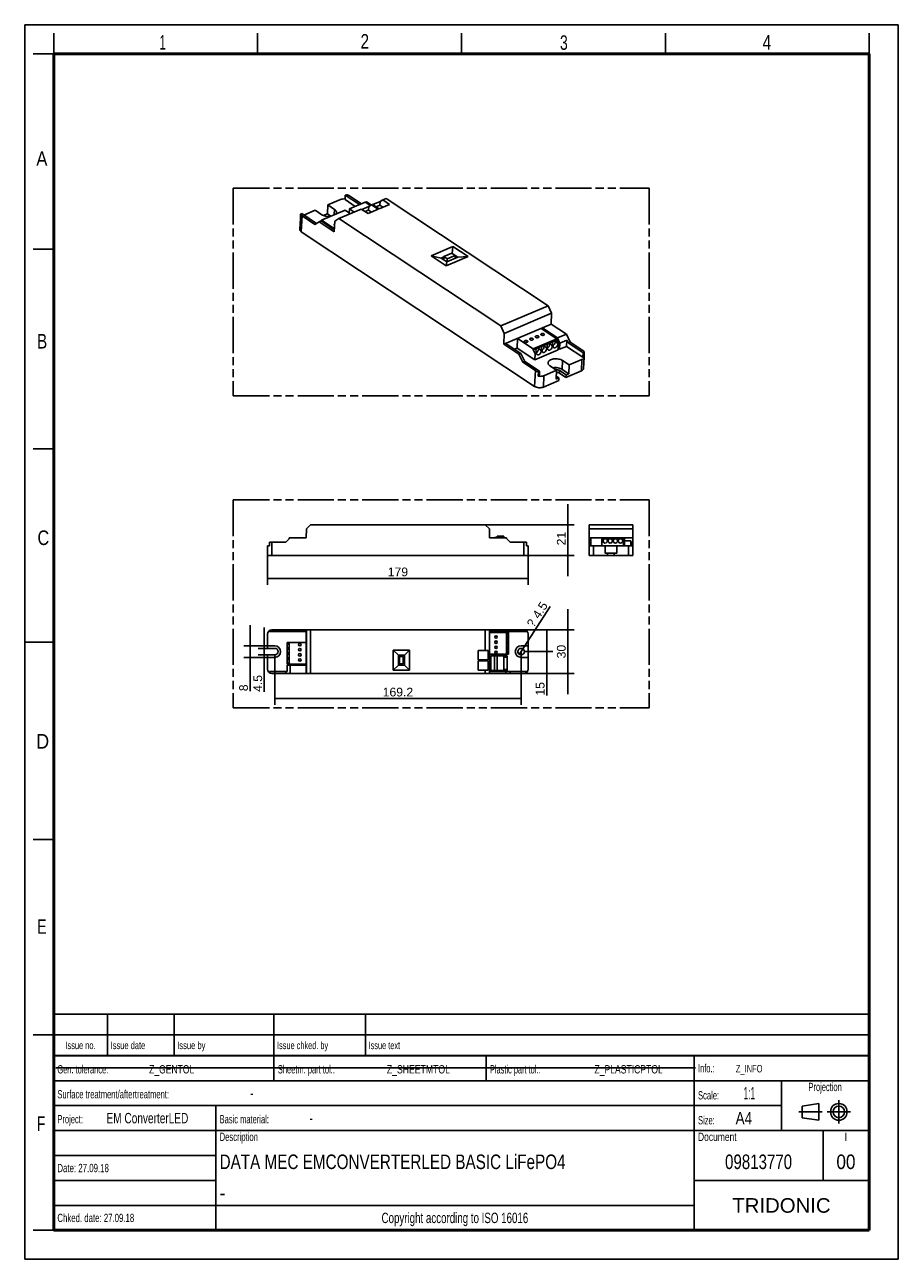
# Model space of a CAD drawing. Header units: millimetres. Extents: x 0 to 210, y 0 to 297.
import ezdxf
from ezdxf.enums import TextEntityAlignment as Align

# ---------------------------------------------------------------- set-up
doc = ezdxf.new("R2010")
doc.units = ezdxf.units.MM
doc.header["$LTSCALE"] = 19.36
doc.linetypes.add('CENTER', pattern=[0.6, 0.375, -0.075, 0.075, -0.075])
doc.linetypes.add('PHANTOM', pattern=[0.8, 0.45, -0.05, 0.1, -0.05, 0.1, -0.05])
doc.layers.get('0').update_dxf_attribs({"linetype": 'CONTINUOUS'})
for name, color, linetype in [('DEFAULT_1', 7, 'CENTER'), ('DEFAULT_3', 7, 'PHANTOM'), ('Z_AXIS', 7, 'CONTINUOUS'), ('Z_DIM_2D', 7, 'CONTINUOUS'), ('Z_NOTICE', 7, 'CONTINUOUS')]:
    doc.layers.add(name, color=color, linetype=linetype)
doc.styles.get("Standard").update_dxf_attribs({"font": 'txt', "width": 0.7})
doc.styles.add('TEXTSTYLE_2', font='txt', dxfattribs={"width": 0.75})
doc.styles.add('TEXTSTYLE_3', font='arial.ttf')
doc.styles.add('TEXTSTYLE_4', font='symbol_asme.ttf')
doc.styles.add('TEXTSTYLE_5', font='arial.ttf')
doc.dimstyles.new('DIMSTYLE_1', dxfattribs={"dimtxt": 2.1, "dimasz": 3.5, "dimexe": 1.5, "dimexo": 0, "dimgap": 0.525, "dimtad": 1, "dimlfac": 2.857143, "dimdsep": 46, "dimtxsty": 'TEXTSTYLE_3', "dimcen": 0.09, "dimazin": 2, "dimtp": 0.2, "dimtm": 0.2, "dimtfac": 1, "dimtofl": 0, "dimtmove": 0, "dimatfit": 3, "dimfxl": 1, "dimtolj": 1, "dimarcsym": 0})
doc.dimstyles.new('DIMSTYLE_2', dxfattribs={"dimtxt": 2.1, "dimasz": 3.5, "dimexe": 1.5, "dimexo": 0, "dimgap": 0.525, "dimtad": 1, "dimlfac": 2.857143, "dimdsep": 46, "dimtxsty": 'TEXTSTYLE_3', "dimcen": 0.09, "dimazin": 2, "dimtp": 0.5, "dimtm": 0.5, "dimtfac": 1, "dimtofl": 0, "dimtmove": 0, "dimatfit": 3, "dimfxl": 1, "dimtolj": 1, "dimarcsym": 0})
doc.dimstyles.new('DIMSTYLE_3', dxfattribs={"dimtxt": 2.1, "dimasz": 3.5, "dimexe": 1.5, "dimexo": 0, "dimgap": 0.525, "dimtad": 1, "dimlfac": 2.857143, "dimdsep": 46, "dimtxsty": 'TEXTSTYLE_3', "dimcen": 0.09, "dimazin": 2, "dimtp": 0.1, "dimtm": 0.1, "dimtfac": 1, "dimtofl": 0, "dimtmove": 0, "dimatfit": 3, "dimfxl": 1, "dimtolj": 1, "dimarcsym": 0})
doc.dimstyles.new('DIMSTYLE_4', dxfattribs={"dimtxt": 2.1, "dimasz": 3.5, "dimexe": 1.5, "dimexo": 0, "dimtad": 1, "dimlfac": 2.857143, "dimdsep": 46, "dimtxsty": 'TEXTSTYLE_3', "dimcen": 0.09, "dimazin": 2, "dimtp": 0.1, "dimtm": 0.1, "dimtfac": 1, "dimtmove": 0, "dimatfit": 2, "dimfxl": 1, "dimtolj": 1, "dimarcsym": 0})

# ---------------------------------------------------------------- blocks, each defined once
blk = doc.blocks.new('PROJEKTIONSMETHODE_BL0', base_point=(192.31, 35.47))
at = {"color": 2, "linetype": 'CONTINUOUS'}
for p, q in [((186.91, 36.87), (190.91, 37.47)), ((186.91, 34.07), (186.91, 36.87)), ((190.91, 37.47), (190.91, 33.47)), ((190.91, 33.47), (186.91, 34.07))]:
    blk.add_line(p, q, dxfattribs=at)
for radius in [2, 1.4]:
    blk.add_circle((195.71, 35.47), radius, dxfattribs=at)
at = {"layer": 'DEFAULT_1', "color": 2, "linetype": 'CENTER'}
for p, q in [((195.71, 38.27), (195.71, 32.67)), ((191.71, 35.47), (186.11, 35.47)), ((192.91, 35.47), (198.5, 35.47))]:
    blk.add_line(p, q, dxfattribs=at)
blk = doc.blocks.new('*D0')
at = {"layer": 'Z_DIM_2D', "color": 2, "linetype": 'CONTINUOUS'}
for p, q in [((130.57, 176.68), (130.57, 181.68)), ((130.57, 181.68), (130.57, 173)), ((110.73, 176.68), (132.07, 176.68)), ((130.57, 164.33), (130.57, 173)), ((119.99, 169.33), (132.07, 169.33)), ((130.57, 169.33), (130.57, 164.33))]:
    blk.add_line(p, q, dxfattribs=at)
at = {"layer": 'Z_DIM_2D', "color": 2, "linetype": 'CONTINUOUS', "style": 'TEXTSTYLE_3'}
blk.add_text('21', height=2.1, rotation=90, dxfattribs=at).set_placement((130.04, 175), align=Align.RIGHT)
blk = doc.blocks.new('_NONE')
blk = doc.blocks.new('*D1')
at = {"layer": 'Z_DIM_2D', "color": 2, "linetype": 'CONTINUOUS'}
for p, q in [((130.57, 151.43), (130.57, 156.43)), ((130.57, 156.43), (130.57, 146.18)), ((110.73, 151.43), (132.07, 151.43)), ((130.57, 135.93), (130.57, 146.18)), ((110.73, 140.93), (132.07, 140.93)), ((130.57, 140.93), (130.57, 135.93))]:
    blk.add_line(p, q, dxfattribs=at)
at = {"layer": 'Z_DIM_2D', "color": 2, "linetype": 'CONTINUOUS', "style": 'TEXTSTYLE_3'}
blk.add_text('30', height=2.1, rotation=90, dxfattribs=at).set_placement((130.04, 147.82), align=Align.RIGHT)
blk = doc.blocks.new('*D2')
at = {"layer": 'Z_DIM_2D', "color": 2, "linetype": 'CONTINUOUS'}
for p, q in [((125.49, 146.18), (125.49, 151.18)), ((125.49, 151.18), (125.49, 143.56)), ((120.11, 146.18), (126.99, 146.18)), ((125.49, 135.6), (125.49, 143.56)), ((110.73, 140.93), (126.99, 140.93)), ((125.49, 140.93), (125.49, 135.6))]:
    blk.add_line(p, q, dxfattribs=at)
at = {"layer": 'Z_DIM_2D', "color": 2, "linetype": 'CONTINUOUS', "style": 'TEXTSTYLE_3'}
blk.add_text('15', height=2.1, rotation=90, dxfattribs=at).set_placement((124.96, 138.86), align=Align.RIGHT)
blk = doc.blocks.new('*D3')
at = {"layer": 'Z_DIM_2D', "color": 2, "linetype": 'CONTINUOUS'}
for p, q in [((119.33, 146.18), (119.33, 133.37)), ((60.11, 145.4), (60.11, 133.37)), ((60.11, 134.87), (89.72, 134.87)), ((119.33, 134.87), (89.72, 134.87))]:
    blk.add_line(p, q, dxfattribs=at)
at = {"layer": 'Z_DIM_2D', "color": 2, "linetype": 'CONTINUOUS', "style": 'TEXTSTYLE_3'}
blk.add_text('169.2', height=2.1, dxfattribs=at).set_placement((93.39, 135.4), align=Align.RIGHT)
blk = doc.blocks.new('*D4')
at = {"layer": 'Z_DIM_2D', "color": 2, "linetype": 'CONTINUOUS'}
for p, q in [((57.6, 146.97), (57.6, 151.97)), ((57.6, 151.97), (57.6, 146.18)), ((58.39, 146.97), (56.1, 146.97)), ((57.6, 136.49), (57.6, 146.18)), ((58.39, 145.4), (56.1, 145.4)), ((57.6, 145.4), (57.6, 136.49))]:
    blk.add_line(p, q, dxfattribs=at)
at = {"layer": 'Z_DIM_2D', "color": 2, "linetype": 'CONTINUOUS', "style": 'TEXTSTYLE_3'}
blk.add_text('4.5', height=2.1, rotation=90, dxfattribs=at).set_placement((57.07, 140.57), align=Align.RIGHT)
blk = doc.blocks.new('*D5')
at = {"layer": 'Z_DIM_2D', "color": 2, "linetype": 'CONTINUOUS'}
for p, q in [((54.19, 147.58), (54.19, 152.58)), ((54.19, 152.58), (54.19, 146.18)), ((58.39, 147.58), (52.69, 147.58)), ((54.19, 136.66), (54.19, 146.18)), ((58.39, 144.78), (52.69, 144.78)), ((54.19, 144.78), (54.19, 136.66))]:
    blk.add_line(p, q, dxfattribs=at)
at = {"layer": 'Z_DIM_2D', "color": 2, "linetype": 'CONTINUOUS', "style": 'TEXTSTYLE_3'}
blk.add_text('8', height=2.1, rotation=90, dxfattribs=at).set_placement((53.66, 138.29), align=Align.RIGHT)
blk = doc.blocks.new('*D6')
at = {"layer": 'Z_DIM_2D', "color": 2, "linetype": 'CONTINUOUS'}
for p, q in [((58.39, 169.33), (58.39, 162.28)), ((121.04, 169.33), (121.04, 162.28)), ((58.39, 163.78), (89.72, 163.78)), ((121.04, 163.78), (89.72, 163.78))]:
    blk.add_line(p, q, dxfattribs=at)
at = {"layer": 'Z_DIM_2D', "color": 2, "linetype": 'CONTINUOUS', "style": 'TEXTSTYLE_3'}
blk.add_text('179', height=2.1, dxfattribs=at).set_placement((92.16, 164.31), align=Align.RIGHT)
blk = doc.blocks.new('*D7')
at = {"layer": 'Z_DIM_2D', "color": 2, "linetype": 'CONTINUOUS'}
for p, q in [((119.33, 146.18), (126.31, 157.03)), ((118.9, 145.52), (119.33, 146.18)), ((119.75, 146.85), (119.33, 146.18))]:
    blk.add_line(p, q, dxfattribs=at)
for s, style, p in [('4.5', 'TEXTSTYLE_3', (123.66, 153.89)), ('?', 'TEXTSTYLE_4', (122.32, 151.81))]:
    blk.add_text(s, height=2.1, rotation=57.228, dxfattribs=dict(at, style=style)).set_placement(p)

msp = doc.modelspace()

# ---------------------------------------------------------------- linework, layer by layer
at = {"color": 2, "linetype": 'CONTINUOUS'}
for p, q in [((0, 0), (0, 297)), ((0, 297), (210, 297)), ((210, 0), (210, 297)), ((7, 290), (7, 295)), ((56, 290), (56, 295)), ((105, 290), (105, 295)), ((154, 290), (154, 295)), ((203, 290), (203, 295)), ((7, 290), (2, 290)), ((7, 243), (2, 243)), ((7, 195), (2, 195)), ((0, 148.5), (7, 148.5)), ((7, 101), (2, 101)), ((6.9136, 48.9602), (6.9136, 58.9602)), ((6.9136, 58.9602), (202.9136, 58.9602)), ((19.9136, 48.9602), (19.9136, 58.9602)), ((35.9136, 48.9602), (35.9136, 58.9602)), ((59.9136, 48.9602), (59.9136, 58.9602)), ((81.9136, 48.9602), (81.9136, 58.9602)), ((202.9136, 48.9602), (202.9136, 58.9602)), ((7, 54), (2, 54)), ((6.9136, 53.9602), (202.9136, 53.9602)), ((6.9135, 6.9601), (6.9135, 48.9601)), ((6.9135, 48.9601), (202.9135, 48.9601)), ((6.9136, 48.9602), (202.9136, 48.9602)), ((59.9135, 42.9601), (59.9135, 48.9601)), ((110.9135, 42.9601), (110.9135, 48.9601)), ((160.9135, 6.9601), (160.9135, 48.9601)), ((202.9135, 6.9601), (202.9135, 48.9601)), ((6.9135, 42.9601), (202.9135, 42.9601)), ((181.9135, 30.9601), (181.9135, 42.9601)), ((6.9135, 36.9601), (181.9135, 36.9601)), ((45.9135, 6.9601), (45.9135, 36.9601)), ((6.9135, 30.9601), (202.9135, 30.9601)), ((191.9135, 18.9601), (191.9135, 30.9601)), ((6.9135, 24.9601), (45.9135, 24.9601)), ((6.9135, 18.9601), (45.9135, 18.9601)), ((160.9135, 18.9601), (202.9135, 18.9601)), ((6.9135, 12.9601), (160.9135, 12.9601)), ((7, 7), (2, 7)), ((6.9135, 6.9601), (202.9135, 6.9601)), ((0, 0), (210, 0))]:
    msp.add_line(p, q, dxfattribs=at)
at = {"color": 7, "linetype": 'CONTINUOUS'}
for p, q in [((77.0551, 255.9803), (77.0051, 254.9262)), ((80.4578, 253.7232), (77.0551, 255.9803)), ((75.4976, 250.3483), (80.8958, 252.6371)), ((77.0051, 254.9262), (79.4578, 253.2992)), ((78.0509, 252.7027), (78.0051, 251.7359)), ((81.8525, 254.3146), (78.0509, 252.7027)), ((79.2206, 251.9268), (78.0509, 252.7027)), ((80.8958, 252.6371), (82.5258, 251.5559)), ((82.7095, 253.2902), (81.0024, 252.5664)), ((83.0703, 253.5068), (81.8525, 254.3146)), ((82.161, 254.4148), (81.8806, 254.2959)), ((82.161, 254.4148), (83.3115, 253.6516)), ((82.5258, 251.5559), (84.9969, 252.6036)), ((82.7095, 253.2902), (82.6678, 252.4089)), ((83.3668, 253.6848), (82.7095, 253.2902)), ((83.3668, 253.6848), (83.6025, 253.7848)), ((83.3668, 253.6848), (84.9969, 252.6036)), ((83.6025, 253.7848), (85.2326, 252.7035)), ((85.4163, 254.4379), (83.7091, 253.714)), ((85.3745, 253.5566), (84.5033, 253.1872)), ((85.2326, 252.7035), (87.7036, 253.7512)), ((85.4163, 254.4379), (85.3745, 253.5566)), ((86.1037, 253.0729), (85.3745, 253.5566)), ((86.0735, 254.8325), (85.4163, 254.4379)), ((86.0735, 254.8325), (86.9023, 255.1839)), ((86.0735, 254.8325), (87.7036, 253.7512)), ((86.9023, 255.1839), (125.8202, 229.3684)), ((70.1327, 249.2049), (66.6008, 251.5477)), ((70.7562, 249.5792), (69.7238, 248.9594)), ((71.2314, 249.7807), (70.7562, 249.5792)), ((70.7562, 249.5792), (74.3749, 247.1788)), ((71.2314, 249.7807), (74.4054, 247.6753)), ((71.3261, 249.7905), (71.2687, 249.756)), ((71.3261, 249.7905), (71.3361, 250.0014)), ((76.9998, 252.4027), (71.3361, 250.0014)), ((71.3361, 250.0014), (74.4228, 247.9589)), ((74.5339, 249.7698), (74.3749, 247.1788)), ((75.4976, 250.3483), (74.5339, 249.7698)), ((75.4976, 250.3483), (114.4155, 224.5328)), ((76.9998, 252.4027), (78.3035, 251.538)), ((82.6678, 252.4089), (81.7966, 252.0396)), ((83.397, 251.9252), (82.6678, 252.4089)), ((97.6926, 241.4288), (102.9388, 243.6531)), ((102.727, 241.9748), (102.9388, 243.6531)), ((102.9388, 243.6531), (106.5694, 241.2448)), ((101.3232, 239.0205), (97.6926, 241.4288)), ((100.1397, 240.8609), (97.6926, 241.4288)), ((100.1397, 240.8609), (100.7719, 241.1289)), ((101.5012, 239.9577), (100.1397, 240.8609)), ((106.5694, 241.2448), (101.3232, 239.0205)), ((104.0863, 241.0538), (101.5012, 239.9577)), ((103.4857, 241.4522), (104.0863, 241.0538)), ((104.0863, 241.0538), (106.5694, 241.2448)), ((101.5012, 239.9577), (101.3232, 239.0205)), ((114.4155, 224.5328), (125.8202, 229.3684)), ((126.6719, 227.5857), (125.8202, 229.3684)), ((115.2671, 222.7502), (126.6719, 227.5857)), ((126.6719, 227.5857), (126.583, 224.9483)), ((115.2671, 222.7502), (114.4155, 224.5328)), ((115.1783, 220.1127), (126.583, 224.9483)), ((115.1783, 220.1127), (115.2671, 222.7502)), ((124.15, 223.9167), (127.9308, 221.4088)), ((124.4351, 224.0376), (124.4209, 223.737)), ((124.4351, 224.0376), (128.0538, 221.6372)), ((126.583, 224.9483), (130.2017, 222.5479)), ((115.1783, 220.1127), (118.797, 217.7123)), ((115.6535, 220.3142), (119.2722, 217.9138)), ((118.3757, 219.196), (118.4857, 221.515)), ((122.2665, 219.0071), (118.4857, 221.515)), ((122.2665, 219.0071), (127.9308, 221.4088)), ((127.1605, 220.8756), (127.9208, 221.198)), ((127.9308, 221.4088), (127.9208, 221.198)), ((127.9208, 221.198), (128.3467, 220.3066)), ((130.2017, 222.5479), (128.0538, 221.6372)), ((128.0538, 221.6372), (128.6318, 220.4275)), ((128.3467, 220.3066), (128.1553, 220.2255)), ((128.3467, 220.3066), (128.2747, 218.7887)), ((128.6318, 220.4275), (128.5598, 218.9096)), ((130.3045, 221.1367), (128.6318, 220.4275)), ((130.2017, 222.5479), (131.1143, 220.6379)), ((130.2325, 219.6188), (130.3045, 221.1367)), ((130.6391, 220.4364), (130.3045, 221.1367)), ((130.6391, 220.4364), (131.1143, 220.6379)), ((134.2373, 218.0496), (130.6391, 220.4364)), ((118.3757, 219.196), (117.7434, 218.9279)), ((118.3757, 219.196), (122.6104, 216.387)), ((118.797, 217.7123), (119.2722, 217.9138)), ((119.7095, 215.8023), (118.797, 217.7123)), ((120.1847, 216.0038), (119.2722, 217.9138)), ((123.1688, 219.1831), (122.2565, 218.7963)), ((122.2565, 218.7963), (122.2665, 219.0071)), ((122.6823, 217.905), (122.2565, 218.7963)), ((128.2747, 218.7887), (122.6104, 216.387)), ((122.6104, 216.387), (122.6823, 217.905)), ((123.0257, 218.0506), (122.6823, 217.905)), ((123.1781, 217.6247), (123.1721, 217.6287)), ((128.5598, 218.9096), (128.289, 219.0893)), ((130.2325, 219.6188), (128.5598, 218.9096)), ((134.1873, 216.9955), (130.2325, 219.6188)), ((134.1873, 216.9955), (134.2373, 218.0496)), ((119.7095, 215.8023), (120.1847, 216.0038)), ((123.7829, 213.617), (120.1847, 216.0038)), ((123.733, 212.5629), (123.7829, 213.617)), ((67.7271, 175.6988), (67.6892, 173.5288)), ((67.7271, 175.6988), (68.7071, 176.6788)), ((110.7271, 176.6788), (68.7071, 176.6788)), ((110.7271, 176.6788), (111.7071, 175.6988)), ((111.7449, 173.5288), (111.7071, 175.6988)), ((135.6581, 172.4788), (135.6581, 176.6788)), ((135.6581, 176.6788), (146.1581, 176.6788)), ((135.6581, 175.6988), (146.1581, 175.6988)), ((146.1581, 172.4788), (146.1581, 176.6788)), ((63.7821, 173.5288), (62.7321, 172.4788)), ((63.6071, 173.5288), (63.6071, 173.3538)), ((67.6892, 173.5288), (63.6071, 173.5288)), ((115.8271, 173.5288), (111.7449, 173.5288)), ((112.9501, 173.6513), (113.5626, 173.6513)), ((112.9501, 173.5288), (112.9501, 173.6513)), ((113.5626, 173.9488), (115.1901, 173.9488)), ((113.5626, 173.6513), (113.5626, 173.9488)), ((115.1901, 173.9488), (115.1901, 173.5288)), ((116.7021, 172.4788), (115.6521, 173.5288)), ((115.8271, 173.3538), (115.8271, 173.5288)), ((135.6581, 173.5288), (146.1581, 173.5288)), ((136.0956, 171.6038), (136.0956, 173.5288)), ((138.7031, 171.6038), (138.7031, 173.5288)), ((139.5431, 173.3538), (138.7031, 173.3538)), ((139.0193, 172.8638), (138.7031, 172.8638)), ((143.2181, 173.3538), (143.9181, 173.3538)), ((143.9181, 172.8638), (143.7419, 172.8638)), ((143.9181, 173.5288), (143.9181, 171.6038)), ((144.1806, 173.5288), (144.1806, 171.6038)), ((145.7206, 172.8638), (144.1806, 172.8638)), ((145.7206, 171.6038), (145.7206, 172.8638)), ((58.8471, 150.9968), (67.6892, 150.9968)), ((62.7321, 151.4343), (62.7321, 150.9968)), ((62.7321, 151.4343), (116.7021, 151.4343)), ((63.7821, 151.4343), (63.7821, 150.9968)), ((67.6892, 140.9343), (67.6892, 151.4343)), ((67.7271, 151.4343), (67.7271, 140.9343)), ((68.7071, 151.4343), (68.7071, 140.9343)), ((110.7271, 151.4343), (110.7271, 146.4643)), ((111.7071, 151.4343), (111.7071, 140.9343)), ((111.7449, 140.9343), (111.7449, 151.4343)), ((111.7449, 150.9968), (120.5871, 150.9968)), ((111.7449, 150.7459), (116.3171, 150.7518)), ((115.6521, 150.9968), (115.6521, 151.4343)), ((115.8271, 145.5368), (115.8271, 150.7512)), ((116.3171, 145.5368), (116.3171, 150.7518)), ((116.7021, 151.4343), (116.7021, 150.9968)), ((63.1171, 147.0244), (63.1171, 148.3893)), ((63.1171, 148.3893), (67.6892, 148.3893)), ((63.6071, 148.3893), (63.6071, 143.1743)), ((88.6054, 141.6906), (88.6054, 146.5206)), ((89.8304, 145.2956), (88.6054, 146.5206)), ((88.6054, 146.5206), (92.5254, 146.5206)), ((91.3004, 145.2956), (92.5254, 146.5206)), ((92.5254, 146.5206), (92.5254, 141.6906)), ((108.9671, 146.4643), (111.3955, 146.4643)), ((108.9671, 146.4643), (108.9671, 144.1893)), ((111.3955, 144.1893), (111.3955, 146.4643)), ((116.3171, 145.5368), (111.7449, 145.5368)), ((63.1171, 143.1743), (63.1171, 143.3505)), ((67.6892, 143.1743), (63.1171, 143.1743)), ((63.1171, 141.3718), (63.1171, 142.9118)), ((67.6892, 142.9118), (63.1171, 142.9118)), ((63.7821, 140.9343), (63.7821, 142.9118)), ((89.8304, 142.9156), (88.6054, 141.6906)), ((89.8304, 142.9156), (89.8304, 145.2956)), ((89.8304, 145.2956), (91.3004, 145.2956)), ((91.3004, 142.9156), (89.8304, 142.9156)), ((91.3004, 145.2956), (91.3004, 142.9156)), ((91.3004, 142.9156), (92.5254, 141.6906)), ((108.9671, 144.1893), (111.3955, 144.1893)), ((108.9671, 143.9723), (111.3955, 143.9723)), ((108.9671, 143.9723), (108.9671, 141.6973)), ((110.7271, 144.1893), (110.7271, 143.9723)), ((111.3955, 141.6973), (111.3955, 143.9723)), ((112.0121, 145.1343), (116.0021, 145.1343)), ((112.0121, 141.6343), (112.0121, 145.1343)), ((112.9501, 141.6343), (112.9501, 145.1343)), ((113.5626, 141.6343), (113.5626, 145.1343)), ((115.1901, 141.6343), (115.1901, 145.1343)), ((115.1901, 144.8543), (116.0021, 144.8543)), ((115.8282, 144.8543), (115.8282, 145.1343)), ((116.0021, 141.6343), (116.0021, 145.1343)), ((58.8471, 141.3718), (63.1171, 141.3718)), ((62.7321, 141.3718), (62.7321, 140.9343)), ((62.7321, 140.9343), (116.7021, 140.9343)), ((92.5254, 141.6906), (88.6054, 141.6906)), ((108.9671, 141.6973), (111.3955, 141.6973)), ((110.7271, 141.6973), (110.7271, 140.9343)), ((111.7449, 141.3718), (120.5871, 141.3718)), ((112.0121, 141.6343), (116.0021, 141.6343)), ((115.1901, 141.8793), (116.0021, 141.8793)), ((115.6521, 140.9343), (115.6521, 141.3718)), ((115.8282, 141.6343), (115.8282, 141.8793)), ((116.7021, 141.3718), (116.7021, 140.9343)), ((7.4681, 46.0424), (161.2681, 46.0424))]:
    msp.add_line(p, q, dxfattribs=at)
for points, const_width in [([(7, 7), (7, 290)], 0.7), ([(7, 290), (203, 290)], 0.7), ([(203, 7), (203, 290)], 0.7), ([(7, 49), (203, 49)], 0.5), ([(7, 7), (203, 7)], 0.7)]:
    msp.add_lwpolyline(points, dxfattribs=dict(at, const_width=const_width))
for centre in [(113.3024, 149.6843), (113.3024, 148.4593), (66.1271, 147.8643), (113.3024, 147.2343), (113.3024, 146.0093)]:
    msp.add_circle(centre, 0.2975, dxfattribs=at)
for centre, radius, start, end in [((122.5582, 218.8406), 0.8705, 301.142916, 305.813611), ((123.7704, 217.9721), 0.7488, 173.985906, 177.263291), ((139.5431, 172.8288), 0.525, 90, 3.822554)]:
    msp.add_arc(centre, radius, start, end, dxfattribs=at)
for centre, major_axis, ratio, start_param, end_param in [((123.6251, 218.2281), (-0.4785, 0.9447), 0.58401092, -0.03966438, 1.4644158), ((116.3521, 150.0168), (0.525, 0), 1, 1.63751248, 4.64567283), ((116.3521, 148.7918), (0.525, 0), 1, 1.63751248, 4.64567283), ((63.0821, 147.5493), (0.525, 0), 1, 0, 1.50408018), ((116.3521, 147.5668), (0.525, 0), 1, 1.63751248, 4.64567283), ((116.3521, 146.3418), (0.525, 0), 1, 1.63751248, 4.64567283)]:
    msp.add_ellipse(centre, major_axis=major_axis, ratio=ratio, start_param=start_param, end_param=end_param, dxfattribs=at)
for points, knots in [([(74.4087, 248.9618), (74.4076, 248.9386), (74.4209, 248.8871), (74.4554, 248.8483), (74.476, 248.8304)], [0, 0, 0, 0, 0.45883379, 1, 1, 1, 1]), ([(74.4912, 249.0883), (74.4682, 249.0723), (74.4288, 249.0367), (74.4098, 248.9854), (74.4087, 248.9618)], [0, 0, 0, 0, 0.54220882, 1, 1, 1, 1]), ([(120.1796, 220.6601), (120.1498, 220.6798), (120.0993, 220.7229), (120.0769, 220.7885), (120.0782, 220.8172)], [0, 0, 0, 0, 0.55444927, 1, 1, 1, 1]), ([(120.0782, 220.8172), (120.0789, 220.8323), (120.0865, 220.8636), (120.1143, 220.906), (120.1566, 220.9434), (120.2338, 220.9875), (120.3551, 221.0217), (120.5138, 221.0301), (120.6709, 221.0067), (120.7885, 220.9612), (120.8611, 220.91), (120.8997, 220.8687), (120.9234, 220.8239), (120.928, 220.792), (120.9272, 220.777)], [0, 0, 0, 0, 0.04319304, 0.09013042, 0.14330077, 0.20364458, 0.34364753, 0.50000131, 0.65635497, 0.79635754, 0.85670121, 0.90987118, 0.95680858, 1, 1, 1, 1]), ([(120.1796, 220.6601), (120.2145, 220.6369), (120.297, 220.5996), (120.4778, 220.5605), (120.6252, 220.5673), (120.7169, 220.593)], [0, 0, 0, 0, 0.22711214, 0.4837856, 1, 1, 1, 1]), ([(120.9272, 220.777), (120.9263, 220.7574), (120.9134, 220.7156), (120.8675, 220.6633), (120.7999, 220.6208), (120.7462, 220.6012), (120.7169, 220.593)], [0, 0, 0, 0, 0.19885937, 0.42485749, 0.69187974, 1, 1, 1, 1]), ([(123.0225, 218.0079), (123.0188, 217.9318), (123.0309, 217.8183), (123.0989, 217.6929), (123.1463, 217.6468), (123.1721, 217.6287)], [0, 0, 0, 0, 0.53999386, 0.77668423, 1, 1, 1, 1]), ([(123.0676, 218.1347), (123.1554, 218.1979), (123.3114, 218.3568), (123.4448, 218.5973), (123.5039, 218.802), (123.5246, 218.9848), (123.5002, 219.1216), (123.4598, 219.194)], [0, 0, 0, 0, 0.26834821, 0.54340349, 0.67360112, 0.79422481, 1, 1, 1, 1]), ([(124.1637, 218.533), (124.1645, 218.4679), (124.1463, 218.3306), (124.0487, 218.0626), (123.8751, 217.8226), (123.6527, 217.6539), (123.4823, 217.58), (123.3173, 217.5637), (123.2179, 217.5983), (123.1781, 217.6246)], [0, 0, 0, 0, 0.12653144, 0.26533371, 0.55141296, 0.6849608, 0.80404343, 0.90740947, 1, 1, 1, 1])]:
    msp.add_open_spline(points, degree=3, knots=knots, dxfattribs=at)
at = {"layer": 'DEFAULT_3', "color": 7, "linetype": 'PHANTOM'}
for p, q in [((50.1286, 257.68), (50.1286, 207.68)), ((50.1286, 257.68), (150.1286, 257.68)), ((150.1286, 257.68), (150.1286, 207.68)), ((50.1286, 207.68), (150.1286, 207.68)), ((50.1286, 182.68), (50.1286, 132.68)), ((50.1286, 182.68), (150.1286, 182.68)), ((150.1286, 182.68), (150.1286, 132.68)), ((50.1286, 132.68), (150.1286, 132.68))]:
    msp.add_line(p, q, dxfattribs=at)
at = {"layer": 'Z_AXIS', "color": 7, "linetype": 'CONTINUOUS'}
for p, q in [((77.0551, 255.9803), (77.3295, 256.0966)), ((80.933, 253.9247), (78.0814, 255.8162)), ((72.8772, 253.6341), (72.7773, 251.5259)), ((72.8772, 253.6341), (75.9185, 254.9236)), ((72.8772, 253.6341), (74.4656, 252.5805)), ((66.1389, 247.7404), (66.264, 250.3778)), ((66.2764, 250.3772), (66.3264, 251.4313)), ((66.3264, 251.4313), (66.6008, 251.5477)), ((69.7238, 248.9594), (66.6767, 250.9806)), ((67.1293, 251.1971), (69.8359, 252.3447)), ((69.8359, 252.3447), (71.4243, 251.291)), ((71.7823, 251.1041), (72.7773, 251.5259)), ((73.6174, 250.9686), (72.7773, 251.5259)), ((122.5768, 209.9863), (66.4968, 247.1858)), ((100.7754, 241.2026), (100.7403, 240.4625)), ((100.7754, 241.2026), (102.6762, 242.0086)), ((101.5858, 240.6651), (100.7754, 241.2026)), ((101.5858, 240.6651), (101.5533, 239.9798)), ((103.4866, 241.471), (101.5858, 240.6651)), ((102.6762, 242.0086), (103.4866, 241.471)), ((103.4866, 241.471), (103.4541, 240.7858)), ((123.1688, 219.1831), (127.1605, 220.8756)), ((134.1614, 218.6166), (131.1143, 220.6379)), ((124.3563, 218.6147), (124.1637, 218.533)), ((125.6868, 219.1789), (125.4942, 219.0972)), ((127.0174, 219.743), (126.8248, 219.6613)), ((134.1873, 216.9955), (134.4617, 217.1118)), ((134.2373, 218.0496), (134.5117, 218.166)), ((134.3393, 214.2673), (134.4693, 217.0079)), ((134.4617, 217.1118), (134.5117, 218.166)), ((122.7567, 213.7811), (119.7095, 215.8023)), ((124.8196, 212.5654), (127.8609, 213.8549)), ((127.8609, 213.8549), (126.2725, 214.9085)), ((127.8609, 213.8549), (127.761, 211.7467)), ((130.8022, 213.0362), (129.2138, 214.0898)), ((130.9022, 215.1444), (129.3138, 216.198)), ((130.9022, 215.1444), (130.8022, 213.0362)), ((130.9022, 215.1444), (133.9434, 216.4339)), ((123.4585, 212.4465), (123.5085, 213.5006)), ((123.4585, 212.4465), (123.733, 212.5629)), ((123.5085, 213.5006), (123.7829, 213.617)), ((124.6897, 209.8247), (128.3963, 211.3963)), ((127.761, 211.7467), (128.4262, 212.0288)), ((127.7942, 212.448), (128.4262, 212.0288)), ((128.4262, 212.0288), (128.3963, 211.3963)), ((130.107, 212.1216), (128.5186, 213.1753)), ((130.137, 212.7541), (128.5486, 213.8077)), ((130.107, 212.1216), (133.8135, 213.6932)), ((130.137, 212.7541), (130.107, 212.1216)), ((130.137, 212.7541), (130.8022, 213.0362)), ((58.8471, 171.6038), (58.8471, 172.4788)), ((58.8471, 172.4788), (62.7321, 172.4788)), ((116.7021, 172.4788), (120.5871, 172.4788)), ((120.5871, 171.6038), (120.5871, 172.4788)), ((135.6581, 169.3288), (135.6581, 172.4788)), ((135.6581, 172.4788), (136.0956, 172.4788)), ((135.843, 171.6038), (135.843, 172.4788)), ((139.5431, 173.3538), (143.2181, 173.3538)), ((140.2443, 172.8638), (140.0669, 172.8638)), ((141.4693, 172.8638), (141.2919, 172.8638)), ((142.6943, 172.8638), (142.5169, 172.8638)), ((145.7206, 172.4788), (146.1581, 172.4788)), ((145.9733, 171.6038), (145.9733, 172.4788)), ((146.1581, 169.3288), (146.1581, 172.4788)), ((58.3921, 169.3288), (58.3921, 171.6038)), ((58.3921, 171.6038), (58.8471, 171.6038)), ((58.3921, 169.3288), (121.0421, 169.3288)), ((120.5871, 171.6038), (121.0421, 171.6038)), ((121.0421, 169.3288), (121.0421, 171.6038)), ((135.6581, 169.3288), (146.1581, 169.3288)), ((135.843, 171.6038), (145.9733, 171.6038)), ((139.5081, 171.6038), (139.5081, 169.8538)), ((139.5081, 169.8538), (142.3081, 169.8538)), ((140.1206, 169.8538), (140.1206, 169.3288)), ((141.6956, 169.8538), (141.6956, 169.3288)), ((142.3081, 171.6038), (142.3081, 169.8538)), ((58.3921, 150.3843), (58.3921, 146.9718)), ((58.8471, 151.2495), (58.8471, 150.9968)), ((59.4421, 151.4343), (62.7321, 151.4343)), ((116.7021, 151.4343), (119.9921, 151.4343)), ((120.5871, 151.2495), (120.5871, 150.9968)), ((121.0421, 150.3843), (121.0421, 141.9843)), ((58.3921, 147.5843), (60.1071, 147.5843)), ((60.1071, 146.9718), (58.3921, 146.9718)), ((63.1171, 143.3493), (63.1171, 147.0255)), ((121.0421, 147.5843), (119.3271, 147.5843)), ((58.3921, 145.3968), (58.3921, 141.9843)), ((58.3921, 145.3968), (60.1071, 145.3968)), ((58.3921, 144.7843), (60.1071, 144.7843)), ((90.1279, 144.9806), (91.0029, 144.9806)), ((90.1279, 143.2306), (90.1279, 144.9806)), ((91.0029, 143.2306), (90.1279, 143.2306)), ((91.0029, 144.9806), (91.0029, 143.2306)), ((121.0421, 144.7843), (119.3271, 144.7843)), ((58.8471, 141.3718), (58.8471, 141.1192)), ((59.4421, 140.9343), (62.7321, 140.9343)), ((116.7021, 140.9343), (119.9921, 140.9343)), ((120.5871, 141.3718), (120.5871, 141.1192))]:
    msp.add_line(p, q, dxfattribs=at)
at = {"layer": 'Z_AXIS', "color": 9, "linetype": 'CONTINUOUS'}
for p, q in [((74.4656, 252.5805), (74.405, 251.3025)), ((66.4968, 247.1858), (66.6767, 250.9806)), ((129.3138, 216.198), (129.2138, 214.0898)), ((133.8135, 213.6932), (133.9434, 216.4339)), ((122.5768, 209.9863), (122.7567, 213.7811)), ((124.6897, 209.8247), (124.8196, 212.5654)), ((128.5486, 213.8077), (128.5186, 213.1753)), ((59.4421, 169.3288), (59.4421, 172.4788)), ((119.9921, 169.3288), (119.9921, 172.4788)), ((136.7081, 169.3288), (136.7081, 171.6038)), ((145.1081, 169.3288), (145.1081, 171.6038))]:
    msp.add_line(p, q, dxfattribs=at)
at = {"layer": 'Z_AXIS', "color": 7, "linetype": 'CONTINUOUS'}
for centre, radius in [((140.7681, 172.8288), 0.525), ((141.9931, 172.8288), 0.525), ((143.2181, 172.8288), 0.525), ((66.1271, 146.6393), 0.2975), ((66.1271, 145.4143), 0.2975), ((119.3271, 146.1843), 0.7875), ((66.1271, 144.1893), 0.2975)]:
    msp.add_circle(centre, radius, dxfattribs=at)
for centre, radius, start, end in [((66.7078, 250.4598), 0.4395, 164.610135, 177.224237), ((126.5521, 220.5297), 0.8665, 301.132226, 305.452183), ((127.4674, 220.2167), 0.6879, 357.261169, 0.729155), ((123.891, 219.4014), 0.8665, 301.132226, 305.452183), ((125.101, 218.5363), 0.7488, 173.985906, 177.263291), ((124.8063, 219.0884), 0.6879, 357.261169, 0.729155), ((125.2215, 219.9655), 0.8665, 301.132226, 305.452183), ((126.4315, 219.1004), 0.7488, 173.985906, 177.263291), ((126.1369, 219.6526), 0.6879, 357.261169, 0.729155), ((127.7621, 219.6646), 0.7488, 173.985906, 177.263291), ((139.5431, 172.8288), 0.525, 3.822554, 90), ((59.4421, 150.3843), 1.05, 90, 180), ((119.9921, 150.3843), 1.05, 0, 90), ((60.1071, 146.1843), 1.4, 270, 90), ((60.1071, 146.1843), 0.7875, 270, 90), ((119.3271, 146.1843), 1.4, 90, 270), ((59.4421, 141.9843), 1.05, 180, 270), ((119.9921, 141.9843), 1.05, 270, 360)]:
    msp.add_arc(centre, radius, start, end, dxfattribs=at)
for centre, major_axis, ratio, start_param, end_param in [((124.9557, 218.7923), (-0.4785, 0.9447), 0.58401092, -1.54374456, 1.4644158), ((126.2862, 219.3564), (-0.4785, 0.9447), 0.58401092, -1.54374456, 1.4644158), ((127.6168, 219.9206), (-0.4785, 0.9447), 0.58401092, -1.54374456, 1.4644158), ((123.6251, 218.2281), (-0.4785, 0.9447), 0.58401092, -1.54374456, -0.03966438), ((63.0821, 147.5493), (0.525, 0), 1, -1.50408018, 0), ((63.0821, 146.3243), (0.525, 0), 1, 4.77910513, 7.78726549), ((63.0821, 145.0993), (0.525, 0), 1, 4.77910513, 7.78726549), ((63.0821, 143.8743), (0.525, 0), 1, 4.77910513, 7.78726549)]:
    msp.add_ellipse(centre, major_axis=major_axis, ratio=ratio, start_param=start_param, end_param=end_param, dxfattribs=at)
for points, knots in [([(78.0814, 255.8162), (77.9759, 255.8862), (77.731, 256.0035), (77.4695, 256.0717), (77.3295, 256.0966)], [0, 0, 0, 0, 0.47100623, 1, 1, 1, 1]), ([(74.9427, 251.8411), (74.9458, 251.9069), (74.9279, 252.0457), (74.8321, 252.2429), (74.6745, 252.4266), (74.5402, 252.531), (74.4656, 252.5805)], [0, 0, 0, 0, 0.2154901, 0.44737817, 0.70717514, 1, 1, 1, 1]), ([(77.0123, 255.0764), (76.8188, 255.0914), (76.4455, 255.0823), (76.081, 254.9925), (75.9185, 254.9236)], [0, 0, 0, 0, 0.52379202, 1, 1, 1, 1]), ([(66.3264, 251.4313), (66.3429, 251.3452), (66.4367, 251.1657), (66.5881, 251.0394), (66.6767, 250.9806)], [0, 0, 0, 0, 0.45203897, 1, 1, 1, 1]), ([(71.4243, 251.291), (71.5514, 251.2068), (71.8432, 251.0624), (72.3284, 250.9225), (72.8575, 250.8539), (73.2203, 250.8593), (73.4005, 250.8758)], [0, 0, 0, 0, 0.22286113, 0.4718192, 0.73543775, 1, 1, 1, 1]), ([(74.7943, 251.4668), (74.8377, 251.5222), (74.909, 251.6403), (74.9396, 251.7757), (74.9427, 251.8411)], [0, 0, 0, 0, 0.51811671, 1, 1, 1, 1]), ([(66.1389, 247.7404), (66.1366, 247.691), (66.1501, 247.587), (66.2219, 247.439), (66.3401, 247.3013), (66.4408, 247.223), (66.4968, 247.1858)], [0, 0, 0, 0, 0.21549022, 0.44737827, 0.70717519, 1, 1, 1, 1]), ([(121.4088, 221.3814), (121.4074, 221.3527), (121.4298, 221.287), (121.4804, 221.244), (121.5101, 221.2242)], [0, 0, 0, 0, 0.44555199, 1, 1, 1, 1]), ([(122.1564, 221.4982), (122.0933, 221.5401), (121.9767, 221.5781), (121.8174, 221.5929), (121.6942, 221.5848), (121.5827, 221.5579), (121.4921, 221.514), (121.4285, 221.4554), (121.4099, 221.4047), (121.4088, 221.3814)], [0, 0, 0, 0, 0.26760091, 0.41731734, 0.56496899, 0.70141723, 0.81967762, 0.91732689, 1, 1, 1, 1]), ([(121.5101, 221.2242), (121.5733, 221.1823), (121.6898, 221.1444), (121.8491, 221.1295), (121.9724, 221.1376), (122.0838, 221.1646), (122.1745, 221.2085), (122.2381, 221.2671), (122.2567, 221.3177), (122.2578, 221.3411)], [0, 0, 0, 0, 0.26760091, 0.41731734, 0.56496899, 0.70141723, 0.81967762, 0.91732689, 1, 1, 1, 1]), ([(122.2578, 221.3411), (122.2592, 221.3698), (122.2367, 221.4354), (122.1862, 221.4785), (122.1564, 221.4982)], [0, 0, 0, 0, 0.44555199, 1, 1, 1, 1]), ([(122.7393, 221.9455), (122.738, 221.9168), (122.7604, 221.8512), (122.8109, 221.8081), (122.8407, 221.7884)], [0, 0, 0, 0, 0.44555199, 1, 1, 1, 1]), ([(123.487, 222.0624), (123.4238, 222.1043), (123.3073, 222.1422), (123.148, 222.1571), (123.0247, 222.149), (122.9133, 222.122), (122.8226, 222.0781), (122.759, 222.0195), (122.7404, 221.9689), (122.7393, 221.9455)], [0, 0, 0, 0, 0.26760091, 0.41731734, 0.56496899, 0.70141723, 0.81967762, 0.91732689, 1, 1, 1, 1]), ([(122.8407, 221.7884), (122.9039, 221.7465), (123.0204, 221.7086), (123.1797, 221.6937), (123.303, 221.7018), (123.4144, 221.7287), (123.505, 221.7726), (123.5687, 221.8312), (123.5872, 221.8819), (123.5883, 221.9053)], [0, 0, 0, 0, 0.26760091, 0.41731734, 0.56496899, 0.70141723, 0.81967762, 0.91732689, 1, 1, 1, 1]), ([(123.5883, 221.9053), (123.5897, 221.934), (123.5673, 221.9996), (123.5168, 222.0426), (123.487, 222.0624)], [0, 0, 0, 0, 0.44555199, 1, 1, 1, 1]), ([(124.0699, 222.5097), (124.0685, 222.481), (124.0909, 222.4153), (124.1415, 222.3723), (124.1713, 222.3525)], [0, 0, 0, 0, 0.44555199, 1, 1, 1, 1]), ([(124.8175, 222.6265), (124.7544, 222.6684), (124.6379, 222.7064), (124.4786, 222.7212), (124.3553, 222.7131), (124.2438, 222.6862), (124.1532, 222.6423), (124.0896, 222.5837), (124.071, 222.533), (124.0699, 222.5097)], [0, 0, 0, 0, 0.26760091, 0.41731734, 0.56496899, 0.70141723, 0.81967762, 0.91732689, 1, 1, 1, 1]), ([(124.1713, 222.3525), (124.2344, 222.3106), (124.3509, 222.2727), (124.5102, 222.2578), (124.6335, 222.2659), (124.7449, 222.2929), (124.8356, 222.3368), (124.8992, 222.3954), (124.9178, 222.446), (124.9189, 222.4694)], [0, 0, 0, 0, 0.26760091, 0.41731734, 0.56496899, 0.70141723, 0.81967762, 0.91732689, 1, 1, 1, 1]), ([(124.9189, 222.4694), (124.9203, 222.4981), (124.8978, 222.5637), (124.8473, 222.6068), (124.8175, 222.6265)], [0, 0, 0, 0, 0.44555199, 1, 1, 1, 1]), ([(125.7241, 219.2597), (125.7876, 219.3048), (125.9059, 219.4137), (126.0458, 219.6093), (126.142, 219.8246), (126.1722, 219.9766), (126.1757, 220.0498)], [0, 0, 0, 0, 0.24947877, 0.51010133, 0.76531809, 1, 1, 1, 1]), ([(126.1757, 220.0498), (126.1769, 220.0752), (126.1764, 220.1683), (126.1539, 220.263), (126.1209, 220.3222)], [0, 0, 0, 0, 0.27339106, 1, 1, 1, 1]), ([(127.0546, 219.8238), (127.1181, 219.8689), (127.2365, 219.9778), (127.3764, 220.1734), (127.4726, 220.3888), (127.5028, 220.5407), (127.5063, 220.6139)], [0, 0, 0, 0, 0.24947877, 0.51010133, 0.76531809, 1, 1, 1, 1]), ([(127.1698, 219.3171), (127.2084, 219.2915), (127.3043, 219.2573), (127.464, 219.2703), (127.6296, 219.3382), (127.8484, 219.497), (128.0612, 219.7762), (128.1482, 220.0496), (128.1546, 220.1839)], [0, 0, 0, 0, 0.09252949, 0.19534878, 0.31336878, 0.44575007, 0.73146092, 1, 1, 1, 1]), ([(127.5063, 220.6139), (127.5075, 220.6394), (127.507, 220.7325), (127.4845, 220.8272), (127.4515, 220.8863)], [0, 0, 0, 0, 0.27339106, 1, 1, 1, 1]), ([(124.353, 218.572), (124.3511, 218.5312), (124.354, 218.4528), (124.3819, 218.3435), (124.4328, 218.2524), (124.482, 218.2065), (124.5087, 218.1888)], [0, 0, 0, 0, 0.28383641, 0.54168966, 0.77730955, 1, 1, 1, 1]), ([(124.3935, 218.6955), (124.457, 218.7406), (124.5754, 218.8495), (124.7153, 219.0451), (124.8115, 219.2605), (124.8417, 219.4124), (124.8452, 219.4856)], [0, 0, 0, 0, 0.24947877, 0.51010133, 0.76531809, 1, 1, 1, 1]), ([(124.5087, 218.1888), (124.5473, 218.1632), (124.6432, 218.129), (124.8029, 218.142), (124.9685, 218.2099), (125.1873, 218.3687), (125.4001, 218.6479), (125.4871, 218.9213), (125.4935, 219.0556)], [0, 0, 0, 0, 0.09252949, 0.19534878, 0.31336878, 0.44575007, 0.73146092, 1, 1, 1, 1]), ([(124.8452, 219.4856), (124.8464, 219.5111), (124.8459, 219.6042), (124.8234, 219.6989), (124.7904, 219.758)], [0, 0, 0, 0, 0.27339106, 1, 1, 1, 1]), ([(125.6836, 219.1362), (125.6816, 219.0954), (125.6845, 219.017), (125.7124, 218.9076), (125.7634, 218.8166), (125.8125, 218.7706), (125.8392, 218.7529)], [0, 0, 0, 0, 0.28383641, 0.54168966, 0.77730955, 1, 1, 1, 1]), ([(125.8392, 218.7529), (125.8778, 218.7273), (125.9737, 218.6932), (126.1334, 218.7061), (126.299, 218.7741), (126.5178, 218.9329), (126.7306, 219.2121), (126.8177, 219.4854), (126.824, 219.6197)], [0, 0, 0, 0, 0.09252949, 0.19534878, 0.31336878, 0.44575007, 0.73146092, 1, 1, 1, 1]), ([(127.0141, 219.7003), (127.0122, 219.6595), (127.0151, 219.5811), (127.043, 219.4718), (127.0939, 219.3807), (127.1431, 219.3348), (127.1698, 219.3171)], [0, 0, 0, 0, 0.28383641, 0.54168966, 0.77730955, 1, 1, 1, 1]), ([(133.9434, 216.4339), (134.0186, 216.4657), (134.1554, 216.5365), (134.3241, 216.6737), (134.436, 216.8321), (134.4666, 216.9511), (134.4692, 217.0079)], [0, 0, 0, 0, 0.29956403, 0.56196004, 0.79116373, 1, 1, 1, 1]), ([(134.5117, 218.166), (134.4951, 218.2521), (134.4013, 218.4315), (134.25, 218.5579), (134.1614, 218.6166)], [0, 0, 0, 0, 0.45203897, 1, 1, 1, 1]), ([(125.7954, 215.648), (125.7923, 215.5821), (125.8103, 215.4434), (125.906, 215.2461), (126.0636, 215.0624), (126.1979, 214.9581), (126.2725, 214.9085)], [0, 0, 0, 0, 0.2154901, 0.44737817, 0.70717514, 1, 1, 1, 1]), ([(129.3138, 216.198), (129.1731, 216.2914), (128.8464, 216.4478), (128.3041, 216.5893), (127.7181, 216.6436), (127.1384, 216.6055), (126.6145, 216.4787), (126.2422, 216.299), (126.0183, 216.1151), (125.8975, 215.9696), (125.8194, 215.8129), (125.7979, 215.7021), (125.7954, 215.648)], [0, 0, 0, 0, 0.12636147, 0.26826806, 0.417605, 0.56488668, 0.70099207, 0.81895619, 0.87030176, 0.91680551, 0.95947784, 1, 1, 1, 1]), ([(129.2138, 214.0898), (129.0675, 214.1869), (128.7264, 214.3481), (128.1608, 214.4895), (127.5524, 214.5368), (127.1415, 214.5013), (126.9421, 214.4646)], [0, 0, 0, 0, 0.22421425, 0.47646789, 0.74110089, 1, 1, 1, 1]), ([(128.5486, 213.8077), (128.4853, 213.8497), (128.3419, 213.9232), (128.0169, 214.0269), (127.7496, 214.0537), (127.5693, 214.049)], [0, 0, 0, 0, 0.22291888, 0.47022121, 1, 1, 1, 1]), ([(133.8135, 213.6932), (133.8886, 213.7251), (134.0255, 213.7958), (134.1942, 213.9331), (134.3061, 214.0915), (134.3366, 214.2104), (134.3393, 214.2673)], [0, 0, 0, 0, 0.29957429, 0.56197937, 0.79119474, 1, 1, 1, 1]), ([(122.7567, 213.7811), (122.8622, 213.7111), (123.1071, 213.5937), (123.3685, 213.5255), (123.5085, 213.5006)], [0, 0, 0, 0, 0.47100623, 1, 1, 1, 1]), ([(123.4585, 212.4465), (123.6946, 212.4045), (124.0544, 212.3882), (124.5104, 212.458), (124.7224, 212.5242), (124.8196, 212.5654)], [0, 0, 0, 0, 0.52065845, 0.77049017, 1, 1, 1, 1]), ([(128.5186, 213.1753), (128.4246, 213.2376), (128.2027, 213.3375), (127.9662, 213.3876), (127.8397, 213.4026)], [0, 0, 0, 0, 0.46930008, 1, 1, 1, 1]), ([(122.5768, 209.9863), (122.717, 209.8933), (123.0523, 209.7495), (123.5999, 209.6522), (124.1638, 209.6663), (124.5276, 209.756), (124.6897, 209.8247)], [0, 0, 0, 0, 0.23085962, 0.49262979, 0.75838865, 1, 1, 1, 1])]:
    msp.add_open_spline(points, degree=3, knots=knots, dxfattribs=at)
for points in [[(66.2689, 250.4811), (66.2672, 250.4464), (66.2698, 250.4113), (66.2764, 250.3772)], [(134.4692, 217.0079), (134.4709, 217.0426), (134.4683, 217.0777), (134.4617, 217.1118)]]:
    msp.add_open_spline(points, degree=3, dxfattribs=at)
at = {"layer": 'Z_DIM_2D', "color": 2, "linetype": 'CONTINUOUS'}
msp.add_arc((119.3271, 146.1843), 0.7875, 180, 237.228045, dxfattribs=at)

# ---------------------------------------------------------------- block references
at = {"color": 2, "linetype": 'CONTINUOUS'}
msp.add_blockref('PROJEKTIONSMETHODE_BL0', (192.3051, 35.4697), dxfattribs=at)

# ---------------------------------------------------------------- texts
at = {"color": 2, "linetype": 'CONTINUOUS', "style": 'TEXTSTYLE_2'}
for s, width, p in [('1', 0.571429, (32.414, 291.0005)), ('2', 0.785714, (80.7314, 291.2396)), ('3', 0.714286, (128.6839, 290.9429)), ('4', 0.785714, (177.3831, 290.9911)), ('A', 0.857143, (2.7873, 263.0481)), ('B', 0.785714, (2.9587, 219.0995)), ('C', 0.833333, (3.0702, 171.8336)), ('D', 0.904762, (2.8073, 122.8572)), ('E', 0.714286, (3.0025, 78.3025)), ('F', 0.714286, (2.9222, 30.897))]:
    msp.add_text(s, height=3.5, dxfattribs=dict(at, width=width)).set_placement(p)
at = {"layer": 'Z_NOTICE', "color": 2, "linetype": 'CONTINUOUS', "style": 'TEXTSTYLE_2'}
for s, height, width, p in [('Issue no.', 1.8, 0.719577, (13.4136, 50.5602)), ('Projection', 2, 0.671429, (192.4135, 40.4601)), ('I', 2, 0.833333, (197.4135, 28.4601)), ('Copyright according to ISO 16016', 2.5, 0.700149, (103.4135, 8.7101))]:
    msp.add_text(s, height=height, dxfattribs=dict(at, width=width)).set_placement(p, align=Align.CENTER)
for s, height, width, p in [('Issue date ', 1.8, 0.725108, (20.6636, 50.5602)), ('Issue by ', 1.8, 0.732804, (36.6636, 50.5602)), ('Issue chked. by', 1.8, 0.711111, (60.6636, 50.5602)), ('Issue text ', 1.8, 0.712121, (82.6636, 50.5602)), ('Gen. tolerance:', 2, 0.669841, (7.851, 44.7101)), ('Z_GENTOL', 2, 0.767857, (29.9106, 44.7101)), ('Sheetm. part tol.:', 2, 0.67328, (60.851, 44.7101)), ('Z_SHEETMTOL', 2, 0.779221, (87.0534, 44.7101)), ('Plastic part tol.:', 2, 0.642857, (111.851, 44.7101)), ('Z_PLASTICPTOL', 2, 0.772894, (136.9582, 44.7101)), ('Info.: ', 2, 0.64966, (161.851, 44.9601)), ('Surface treatment/aftertreatment: ', 2, 0.681373, (7.851, 38.7101)), ('-', 2.5, 0.714286, (54.1844, 38.7101)), ('Scale:  ', 2, 0.684524, (161.851, 38.4601)), ('1:1', 3, 0.5, (172.8034, 38.4601)), ('Project: ', 2, 0.656085, (7.851, 32.7101)), ('EM ConverterLED', 2.5, 0.725397, (19.6606, 32.7101)), ('Basic material: ', 2, 0.675595, (46.851, 32.7101)), ('-', 2.5, 0.714286, (68.4701, 32.7101)), ('Size: ', 2, 0.678571, (161.851, 32.4601)), (' A4', 3, 0.809524, (169.9939, 32.4601)), ('Description', 2, 0.688312, (46.851, 28.4601)), ('Document', 2, 0.761905, (161.851, 28.4601)), ('Date: 27.09.18', 2, 0.705782, (7.851, 20.9601)), ('Chked. date: 27.09.18', 2, 0.701814, (7.851, 8.9601))]:
    msp.add_text(s, height=height, dxfattribs=dict(at, width=width)).set_placement(p)
at = {"layer": 'Z_NOTICE', "color": 2, "linetype": 'CONTINUOUS', "width": 0.75}
msp.add_text('Z_INFO', height=1.8, dxfattribs=at).set_placement((170.9463, 44.9601))
at = {"layer": 'Z_NOTICE', "color": 7, "linetype": 'CONTINUOUS', "style": 'TEXTSTYLE_2'}
for s, width, p in [('DATA MEC EMCONVERTERLED BASIC LiFePO4', 0.783784, (46.851, 21.7101)), ('-', 0.904762, (46.851, 14.2101))]:
    msp.add_text(s, height=3.5, dxfattribs=dict(at, width=width)).set_placement(p)
for s, width, p in [('09813770', 0.77381, (176.4135, 21.7101)), ('00', 0.880952, (197.4135, 21.7101))]:
    msp.add_text(s, height=3.5, dxfattribs=dict(at, width=width)).set_placement(p, align=Align.CENTER)
at = {"layer": 'Z_NOTICE', "color": 2, "linetype": 'CONTINUOUS', "style": 'TEXTSTYLE_5'}
msp.add_text('TRIDONIC', height=3.5, dxfattribs=at).set_placement((181.9135, 11.2101), align=Align.CENTER)

# ---------------------------------------------------------------- dimensions: what is measured, and where the dimension line sits
at = {"layer": 'Z_DIM_2D', "color": 2, "linetype": 'CONTINUOUS'}
for base, p1, p2, angle, dimstyle, picture, middle in [((130.565, 169.3288), (110.7271, 176.6788), (119.9921, 169.3288), 270, 'DIMSTYLE_1', '*D0', (130.565, 173.1425)), ((130.565, 140.9343), (110.7271, 151.4343), (110.7271, 140.9343), 270, 'DIMSTYLE_1', '*D1', (130.565, 146.1826)), ((54.1892, 144.7843), (58.3921, 147.5843), (58.3921, 144.7843), 270, 'DIMSTYLE_1', '*D5', (54.1892, 137.4645)), ((57.5977, 145.3968), (56.0977, 146.9718), (56.0977, 145.3968), 270, 'DIMSTYLE_3', '*D4', (57.5977, 138.488)), ((125.4895, 146.1843), (110.7271, 140.9343), (120.1146, 146.1843), 90, 'DIMSTYLE_1', '*D2', (125.4895, 137.327)), ((60.1071, 134.8717), (119.3271, 146.1843), (60.1071, 145.3968), 180, 'DIMSTYLE_2', '*D3', (89.7946, 134.8717))]:
    dim = msp.add_linear_dim(base=base, p1=p1, p2=p2, angle=angle, dimstyle=dimstyle, override={"dimblk1": 'NONE', "dimblk2": 'NONE', "dimsah": 1}, dxfattribs=at)
    dim.commit()
    dim.dimension.update_dxf_attribs({"geometry": picture, "text_midpoint": middle, "dimtype": 160})
dim = msp.add_linear_dim(base=(121.0421, 163.7819), p1=(58.3921, 169.3288), p2=(121.0421, 169.3288), dimstyle='DIMSTYLE_2', override={"dimblk1": 'NONE', "dimblk2": 'NONE', "dimsah": 1}, dxfattribs=at)
dim.commit()
dim.dimension.update_dxf_attribs({"geometry": '*D6', "text_midpoint": (89.8073, 163.7819), "dimtype": 160})
dim = msp.add_diameter_dim_2p(p1=(119.7534, 146.8465), p2=(118.9008, 145.5222), text='?<>', dimstyle='DIMSTYLE_4', override={"dimpost": '<>', "dimblk1": 'NONE', "dimblk2": 'NONE', "dimsah": 1}, dxfattribs=at)
dim.commit()
dim.dimension.update_dxf_attribs({"geometry": '*D7', "text_midpoint": (123.2135, 155.131), "dimtype": 163})

doc.saveas('drawing.dxf')
